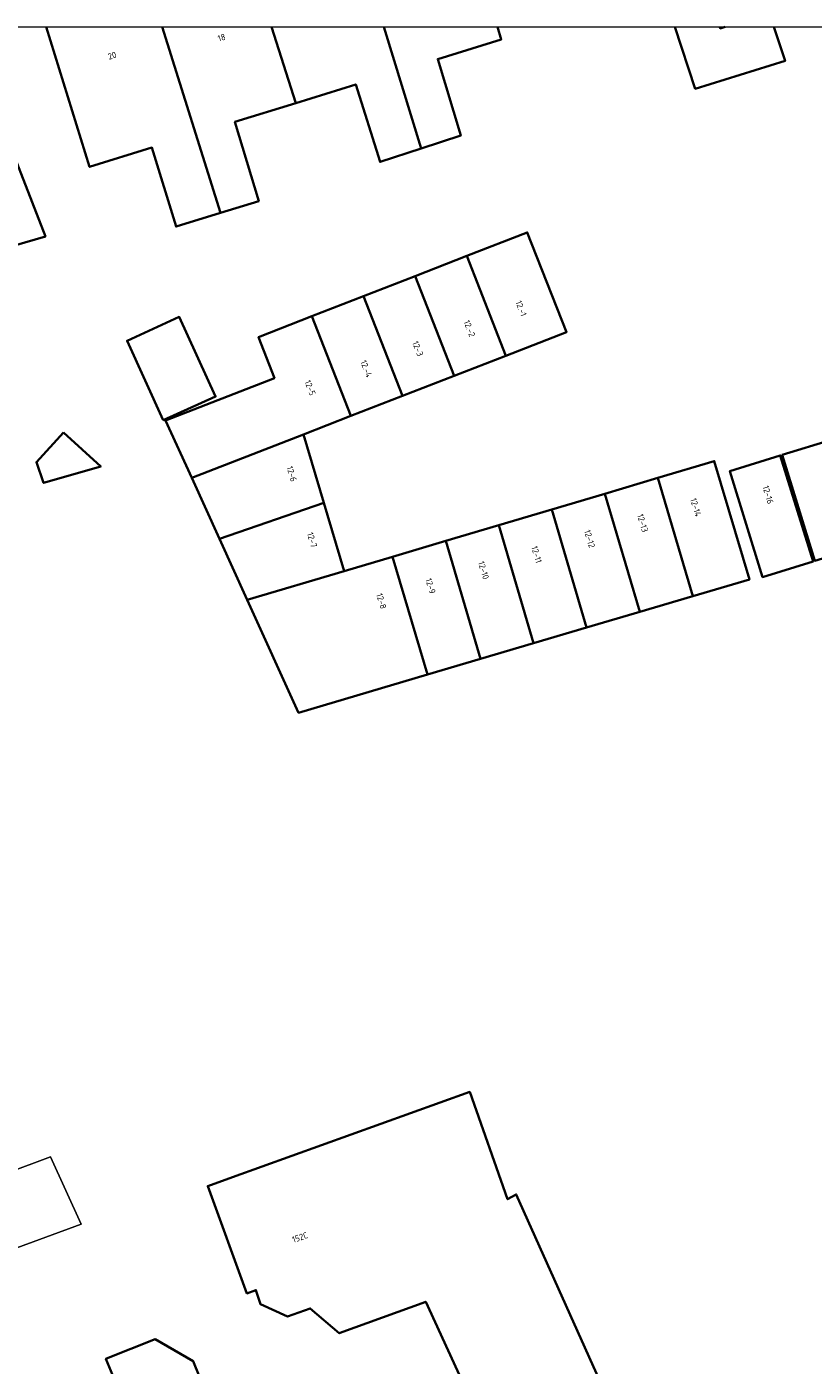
# Model space of a CAD drawing. Header units: metres. Extents: x 154991 to 155595, y 461305 to 461800.
# Tile 36 of 88: x 155139 to 155184, y 461721 to 461797. Entities that reach past the tile are written whole.
import ezdxf
from ezdxf.enums import TextEntityAlignment as Align

# ---------------------------------------------------------------- set-up
doc = ezdxf.new("R2010")
doc.units = ezdxf.units.M
for name, color, linetype, lineweight in [('B-WE-OG-BEBOUWING-GV', 7, 'Continuous', 35), ('B-WE-OG-BEBOUWING-T18', 10, 'Continuous', 18), ('B-WE-OG-TERREIN_ERF-GV', 7, 'Continuous', 18), ('B-WE-VH-VERHARDING_HALFVERHARDING_GRIND-GV', 252, 'Continuous', 18)]:
    doc.layers.add(name, color=color, linetype=linetype, lineweight=lineweight)
doc.layers.add('X-XX-AL-HULPLIJN-G', color=210, linetype='Continuous', lineweight=18, plot=False)
doc.styles.add('NLCS-ISO-M200-T18', font='NLCS-ISO.ttf', dxfattribs={"height": 0.36})

msp = doc.modelspace()

# ---------------------------------------------------------------- linework, layer by layer
at = {"layer": 'B-WE-OG-BEBOUWING-GV', "flags": 128}
for points in [[(155140.29, 461797.142), (155142.763, 461789.161), (155146.307, 461790.259), (155147.688, 461785.759), (155150.212, 461786.539), (155146.897, 461797.142)], [(155146.897, 461797.142), (155150.212, 461786.539), (155152.386, 461787.21), (155151.038, 461791.725), (155154.493, 461792.796), (155153.114, 461797.142)], [(155153.114, 461797.142), (155154.493, 461792.796), (155157.912, 461793.855), (155159.302, 461789.445), (155161.644, 461790.211), (155159.514, 461797.142)], [(155159.514, 461797.142), (155161.644, 461790.211), (155163.895, 461790.947), (155162.582, 461795.302), (155166.201, 461796.423), (155165.978, 461797.142)], [(155176.08, 461797.142), (155177.244, 461793.614), (155182.361, 461795.193), (155181.716, 461797.142)], [(155178.636, 461797.142), (155178.666, 461797.048), (155178.949, 461797.142)], [(155178.949, 461797.142), (155178.666, 461797.048), (155178.636, 461797.142)]]:
    msp.add_lwpolyline(points, dxfattribs=at)
for points in [[(155128.701, 461794.542), (155132.272, 461783.708), (155133.185, 461780.642), (155135.333, 461781.537), (155134.677, 461783.588), (155140.239, 461785.195), (155137.321, 461792.682), (155134.83, 461791.906), (155133.472, 461796.09)], [(155164.235, 461784.087), (155166.452, 461778.405), (155169.914, 461779.753), (155167.679, 461785.43)], [(155163.512, 461777.261), (155166.452, 461778.405), (155164.235, 461784.087), (155161.296, 461782.941)], [(155158.352, 461781.792), (155160.567, 461776.114), (155163.512, 461777.261), (155161.296, 461782.941)], [(155160.567, 461776.114), (155158.352, 461781.792), (155155.417, 461780.647), (155157.631, 461774.972)], [(155146.956, 461774.723), (155149.931, 461776.08), (155147.866, 461780.609), (155144.89, 461779.253)], [(155154.588, 461773.787), (155154.937, 461773.923), (155157.631, 461774.972), (155155.417, 461780.647), (155152.377, 461779.461), (155153.286, 461777.133), (155147.088, 461774.715), (155148.575, 461771.446)], [(155141.273, 461774.02), (155139.732, 461772.345), (155140.137, 461771.155), (155143.394, 461772.087)], [(155148.575, 461771.446), (155150.158, 461767.968), (155156.1, 461770.028), (155154.937, 461773.923), (155154.588, 461773.787)], [(155182.184, 461772.751), (155184.053, 461766.71), (155186.919, 461767.596), (155185.05, 461773.636)], [(155183.953, 461766.679), (155182.084, 461772.72), (155179.217, 461771.836), (155181.082, 461765.791)], [(155177.108, 461764.702), (155180.331, 461765.655), (155178.322, 461772.397), (155175.115, 461771.443)], [(155177.108, 461764.702), (155175.115, 461771.443), (155172.091, 461770.544), (155174.082, 461763.808)], [(155171.061, 461762.915), (155174.082, 461763.808), (155172.091, 461770.544), (155169.072, 461769.645)], [(155156.1, 461770.028), (155150.158, 461767.968), (155151.74, 461764.49), (155157.262, 461766.133)], [(155169.072, 461769.645), (155166.053, 461768.747), (155168.04, 461762.022), (155171.061, 461762.915)], [(155166.053, 461768.747), (155163.034, 461767.849), (155165.02, 461761.13), (155168.04, 461762.022)], [(155163.034, 461767.849), (155160.014, 461766.951), (155161.999, 461760.237), (155165.02, 461761.13)], [(155151.74, 461764.49), (155154.662, 461758.069), (155161.999, 461760.237), (155160.014, 461766.951), (155157.262, 461766.133)], [(155170.289, 461708.891), (155175.778, 461711.151), (155167.054, 461730.626), (155166.563, 461730.349), (155164.401, 461736.468), (155150.898, 461731.606), (155149.49, 461731.099), (155151.72, 461724.988), (155152.231, 461725.182), (155152.489, 461724.372), (155154.021, 461723.682), (155155.32, 461724.138), (155156.976, 461722.719), (155161.903, 461724.513), (155166.256, 461715.039), (155163.131, 461713.858), (155165.973, 461707.112), (155169.147, 461708.42)], [(155147.471, 461711.917), (155151.686, 461713.615), (155148.659, 461721.128), (155146.501, 461722.379), (155143.72, 461721.276), (155143.693, 461721.265), (155144.15, 461720.131), (155147.024, 461712.997)]]:
    msp.add_lwpolyline(points, close=True, dxfattribs=at)
at = {"layer": 'B-WE-OG-TERREIN_ERF-GV', "flags": 128}
for points in [[(155165.978, 461797.142), (155166.201, 461796.423), (155162.582, 461795.302), (155163.895, 461790.947), (155161.644, 461790.211), (155159.302, 461789.445), (155157.912, 461793.855), (155154.493, 461792.796), (155151.038, 461791.725), (155152.386, 461787.21), (155150.212, 461786.539), (155147.688, 461785.759), (155146.307, 461790.259), (155142.763, 461789.161), (155140.29, 461797.142)], [(155181.716, 461797.142), (155182.361, 461795.193), (155177.244, 461793.614), (155176.08, 461797.142)], [(155091.97, 461753.881), (155089.973, 461760.052), (155092.872, 461761.075), (155094.942, 461754.879), (155096.009, 461755.238), (155093.961, 461761.274), (155097.134, 461762.327), (155099.134, 461756.287), (155108.015, 461759.272), (155122.733, 461726.528), (155117.421, 461724.137), (155133.06, 461729.976), (155140.538, 461732.768), (155142.272, 461728.926), (155134.573, 461726.096), (155131.309, 461724.896), (155132.502, 461721.637), (155134.39, 461716.478)], [(155166.256, 461715.039), (155161.903, 461724.513), (155156.976, 461722.719), (155155.32, 461724.138), (155154.021, 461723.682), (155152.489, 461724.372), (155152.231, 461725.182), (155151.72, 461724.988), (155149.49, 461731.099), (155150.898, 461731.606), (155164.401, 461736.468), (155166.563, 461730.349), (155167.054, 461730.626), (155175.778, 461711.151)]]:
    msp.add_lwpolyline(points, dxfattribs=at)
for points in [[(155127.124, 461782.124), (155127.033, 461782.095), (155127.663, 461779.821), (155124.879, 461778.984), (155125.635, 461776.659), (155121.77, 461774.957), (155121.675, 461775.002), (155117.476, 461784.502), (155120.78, 461785.672), (155118.931, 461791.373), (155123.297, 461792.789), (155128.701, 461794.542), (155133.472, 461796.09), (155134.83, 461791.906), (155137.321, 461792.682), (155140.239, 461785.195), (155134.677, 461783.588), (155135.333, 461781.537), (155133.185, 461780.642), (155132.272, 461783.708)], [(155166.452, 461778.405), (155163.512, 461777.261), (155160.567, 461776.114), (155157.631, 461774.972), (155154.937, 461773.923), (155156.1, 461770.028), (155157.262, 461766.133), (155160.014, 461766.951), (155163.034, 461767.849), (155166.053, 461768.747), (155169.072, 461769.645), (155172.091, 461770.544), (155175.115, 461771.443), (155178.322, 461772.397), (155180.331, 461765.655), (155177.108, 461764.702), (155174.082, 461763.808), (155171.061, 461762.915), (155168.04, 461762.022), (155165.02, 461761.13), (155161.999, 461760.237), (155154.662, 461758.069), (155151.74, 461764.49), (155150.158, 461767.968), (155148.575, 461771.446), (155147.088, 461774.715), (155153.286, 461777.133), (155152.377, 461779.461), (155155.417, 461780.647), (155158.352, 461781.792), (155161.296, 461782.941), (155164.235, 461784.087), (155167.679, 461785.43), (155169.914, 461779.753)], [(155146.956, 461774.723), (155144.89, 461779.253), (155147.866, 461780.609), (155149.931, 461776.08)], [(155141.273, 461774.02), (155143.394, 461772.087), (155140.137, 461771.155), (155139.732, 461772.345)], [(155182.184, 461772.751), (155185.05, 461773.636), (155186.919, 461767.596), (155184.053, 461766.71)], [(155183.953, 461766.679), (155181.082, 461765.791), (155179.217, 461771.836), (155182.084, 461772.72)], [(155147.024, 461712.997), (155144.15, 461720.131), (155143.693, 461721.265), (155143.72, 461721.276), (155146.501, 461722.379), (155148.659, 461721.128), (155151.686, 461713.615), (155147.471, 461711.917)]]:
    msp.add_lwpolyline(points, close=True, dxfattribs=at)
at = {"layer": 'B-WE-VH-VERHARDING_HALFVERHARDING_GRIND-GV', "flags": 128}
msp.add_lwpolyline([(155133.06, 461729.976), (155134.573, 461726.096), (155142.272, 461728.926), (155140.538, 461732.768)], close=True, dxfattribs=at)
at = {"layer": 'X-XX-AL-HULPLIJN-G'}
msp.add_lwpolyline([(155584.678, 461304.911), (155002.41, 461304.911), (155002.41, 461797.142), (155584.678, 461797.142)], close=True, dxfattribs=at)

# ---------------------------------------------------------------- texts
at = {"layer": 'B-WE-OG-BEBOUWING-T18', "style": 'NLCS-ISO-M200-T18'}
for s, rotation, p in [('18', 17.2, (155150.277, 461796.526)), ('20', 17.2, (155144.043, 461795.5)), ('12.-1', 291.3, (155167.332, 461781.097)), ('12.-2', 291.3, (155164.392, 461779.952)), ('12-3', 291.3, (155161.448, 461778.804)), ('12.-4', 291.3, (155158.513, 461777.661)), ('12-5', 291.3, (155155.317, 461776.576)), ('12-6', 286.6, (155154.27, 461771.676)), ('12-16', 286.4, (155181.389, 461770.486)), ('12-14', 286.5, (155177.277, 461769.767)), ('12-13', 286.5, (155174.252, 461768.87)), ('12-7', 286.6, (155155.427, 461767.909)), ('12-12', 286.5, (155171.232, 461767.975)), ('12-11', 286.5, (155168.212, 461767.08)), ('12-10', 286.5, (155165.192, 461766.184)), ('12-9', 286.5, (155162.172, 461765.289)), ('12-8', 286.5, (155159.376, 461764.428)), ('152C', 19.1, (155154.738, 461728.182))]:
    msp.add_text(s, height=0.36, rotation=rotation, dxfattribs=at).set_placement(p, align=Align.MIDDLE)

doc.saveas('drawing.dxf')
